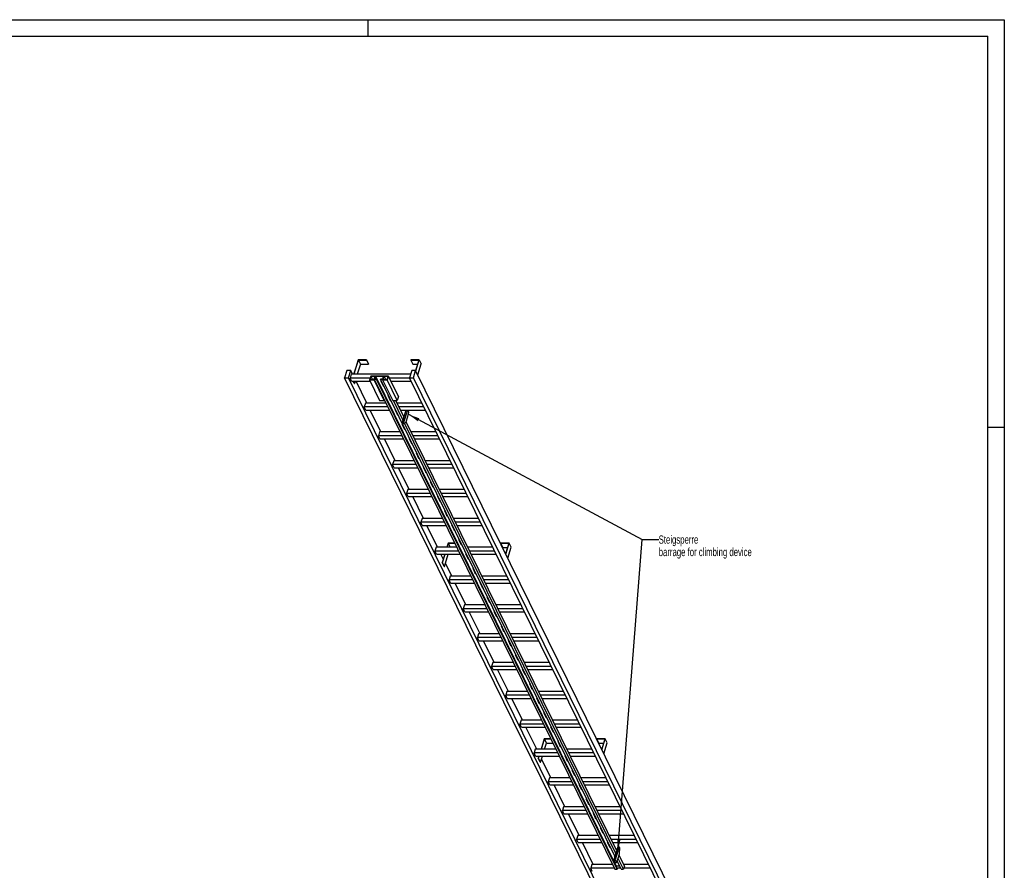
# Model space of a CAD drawing. Header units: millimetres. Extents: x 0 to 11880, y 0 to 8400.
# Tile 4 of 4: x 5940 to 11880, y 3265 to 8400. Entities that reach past the tile are written whole.
import ezdxf

# ---------------------------------------------------------------- set-up
doc = ezdxf.new("R2010")
doc.units = ezdxf.units.MM
doc.header["$LTSCALE"] = 653.4
doc.layers.get('0').update_dxf_attribs({"linetype": 'CONTINUOUS'})
doc.layers.add('053_NOTES', color=7, linetype='CONTINUOUS')
doc.styles.get("Standard").update_dxf_attribs({"font": 'txt', "width": 0.7})
doc.dimstyles.get("Standard").update_dxf_attribs({"dimtxt": 50, "dimasz": 70, "dimexe": 2, "dimexo": 1, "dimtad": 1, "dimtxsty": 'Standard', "dimblk": '_FILLED', "dimblk1": '_FILLED', "dimblk2": '_FILLED', "dimcen": 0.09, "dimazin": 2, "dimtol": 1, "dimtp": 0.01, "dimtm": 0.01, "dimtfac": 1, "dimtofl": 0, "dimtmove": 0, "dimatfit": 3, "dimldrblk": '_FILLED', "dimfxl": 1, "dimtolj": 1, "dimarcsym": 0})

# ---------------------------------------------------------------- blocks, each defined once
blk = doc.blocks.new('_FILLED')
at = {"color": 0, "linetype": 'ByBlock'}
blk.add_solid([(0, 0), (-1, 0.143), (-1, -0.143)], dxfattribs=at)

msp = doc.modelspace()

# ---------------------------------------------------------------- linework, layer by layer
at = {"color": 3, "linetype": 'Continuous'}
for p, q in [((0, 8400), (11880, 8400)), ((8040, 8400), (8040, 8300)), ((11880, 8400), (11880, 0)), ((11780, 5940), (11880, 5940))]:
    msp.add_line(p, q, dxfattribs=at)
at = {"color": 5, "linetype": 'Continuous'}
for p in [(100, 8300), (11780, 100)]:
    msp.add_line(p, (11780, 8300), dxfattribs=at)
at = {"color": 7, "linetype": 'Continuous'}
for p, q in [((7981.886, 6347.06), (7954.97, 6259.959)), ((7956.812, 6259.959), (7983.244, 6345.494)), ((7995.445, 6320.629), (7976.697, 6259.959)), ((8032.544, 6347.06), (7981.886, 6347.06)), ((7983.244, 6345.494), (7995.445, 6320.629)), ((7983.244, 6345.494), (8032.06, 6345.494)), ((7995.445, 6320.629), (8044.262, 6320.629)), ((8032.06, 6345.494), (8032.544, 6347.06)), ((8032.06, 6345.494), (8044.262, 6320.629)), ((8032.544, 6347.06), (8044.746, 6322.196)), ((8044.262, 6320.629), (8044.746, 6322.196)), ((8299.652, 6347.06), (8299.168, 6345.494)), ((8299.168, 6345.494), (8311.369, 6320.629)), ((8299.168, 6345.494), (8347.984, 6345.494)), ((8350.31, 6347.06), (8299.652, 6347.06)), ((8311.369, 6320.629), (8340.3, 6320.629)), ((8347.984, 6345.494), (8328.663, 6282.97)), ((8329.797, 6280.678), (8350.31, 6347.06)), ((8341.998, 6255.814), (8362.512, 6322.196)), ((8350.31, 6347.06), (8362.512, 6322.196)), ((7914.196, 6282.966), (7900.398, 6238.317)), ((9623.885, 2726.221), (7900.398, 6238.317)), ((7900.398, 6238.317), (7923.425, 6238.317)), ((7937.223, 6282.966), (7914.196, 6282.966)), ((7923.425, 6238.317), (7937.223, 6282.966)), ((9646.911, 2726.221), (7923.425, 6238.317)), ((7940.056, 6259.959), (7932.794, 6236.46)), ((7948.513, 6259.959), (7937.223, 6282.966)), ((8298.537, 6259.959), (7940.056, 6259.959)), ((8057.459, 6248.813), (8050.197, 6225.314)), ((8058.138, 6248.03), (8051.36, 6226.097)), ((8057.459, 6248.813), (8164.302, 6248.813)), ((8058.138, 6248.03), (8068.901, 6226.097)), ((8083.928, 6248.03), (8058.138, 6248.03)), ((8077.15, 6226.097), (8083.928, 6248.03)), ((8085.794, 6248.108), (8080.469, 6230.875)), ((8085.794, 6248.108), (9537.794, 3289.245)), ((8135.532, 6248.108), (8085.794, 6248.108)), ((8130.206, 6230.875), (8135.532, 6248.108)), ((8137.349, 6248.03), (8130.572, 6226.097)), ((8137.349, 6248.03), (8148.113, 6226.097)), ((8163.139, 6248.03), (8137.349, 6248.03)), ((8156.361, 6226.097), (8163.139, 6248.03)), ((8164.302, 6248.813), (8157.04, 6225.314)), ((8225.311, 6124.491), (8164.302, 6248.813)), ((8305.647, 6282.966), (8291.849, 6238.317)), ((10015.336, 2726.221), (8291.849, 6238.317)), ((8291.849, 6238.317), (8314.876, 6238.317)), ((8328.674, 6282.966), (8305.647, 6282.966)), ((8314.876, 6238.317), (8328.674, 6282.966)), ((10038.362, 2726.221), (8314.876, 6238.317)), ((10052.16, 2770.87), (8328.674, 6282.966)), ((7941.945, 6217.811), (7932.794, 6236.46)), ((8053.642, 6236.46), (7932.794, 6236.46)), ((7941.945, 6217.811), (8053.879, 6217.811)), ((7957.778, 6204.697), (7951.342, 6217.811)), ((7953.184, 6217.811), (7959.62, 6204.697)), ((7957.778, 6204.697), (7959.62, 6204.697)), ((7963.672, 6217.811), (7959.62, 6204.697)), ((8033.925, 6085.909), (7969.196, 6217.811)), ((8050.197, 6225.314), (8111.206, 6100.992)), ((8077.829, 6225.314), (8050.197, 6225.314)), ((8051.36, 6226.097), (8077.15, 6226.097)), ((8079.306, 6230.092), (8077.829, 6225.314)), ((8138.837, 6100.992), (8077.829, 6225.314)), ((8079.306, 6230.092), (9531.305, 3271.228)), ((8093.122, 6230.092), (8079.306, 6230.092)), ((8080.469, 6230.875), (8093.364, 6230.875)), ((8093.364, 6230.875), (8093.122, 6230.092)), ((9545.121, 3271.228), (8093.122, 6230.092)), ((8093.364, 6230.875), (9545.363, 3272.012)), ((8117.069, 6230.092), (8117.311, 6230.875)), ((9530.264, 3350.303), (8117.069, 6230.092)), ((8130.885, 6230.092), (8117.069, 6230.092)), ((8117.311, 6230.875), (8130.206, 6230.875)), ((8117.942, 6220.136), (8133.194, 6189.055)), ((8121.955, 6220.136), (8117.942, 6220.136)), ((8118.506, 6220.136), (8133.412, 6189.76)), ((8119.647, 6217.811), (8123.096, 6217.811)), ((8130.885, 6230.092), (8129.408, 6225.314)), ((8129.408, 6225.314), (8190.417, 6100.992)), ((8157.04, 6225.314), (8129.408, 6225.314)), ((8130.572, 6226.097), (8156.361, 6226.097)), ((8133.194, 6189.055), (8133.412, 6189.76)), ((8133.194, 6189.055), (8137.207, 6189.055)), ((8133.412, 6189.76), (8136.861, 6189.76)), ((8218.049, 6100.992), (8157.04, 6225.314)), ((8292.761, 6236.46), (8170.365, 6236.46)), ((8179.516, 6217.811), (8301.912, 6217.811)), ((8160.648, 6133.111), (8175.9, 6102.03)), ((8164.661, 6133.111), (8160.648, 6133.111)), ((8161.212, 6133.111), (8176.118, 6102.735)), ((8225.311, 6124.491), (8218.049, 6100.992)), ((8025.467, 6085.909), (8018.205, 6062.409)), ((8027.357, 6043.76), (8018.205, 6062.409)), ((8161.593, 6062.409), (8018.205, 6062.409)), ((8150.061, 6085.909), (8025.467, 6085.909)), ((8111.206, 6100.992), (8138.837, 6100.992)), ((8140.314, 6105.77), (8138.837, 6100.992)), ((8175.9, 6102.03), (8176.118, 6102.735)), ((8175.9, 6102.03), (8179.913, 6102.03)), ((8176.118, 6102.735), (8179.567, 6102.735)), ((8190.417, 6100.992), (8218.049, 6100.992)), ((8251.529, 5984.245), (8194.238, 6100.992)), ((8257.315, 6002.967), (8209.211, 6100.992)), ((8366.64, 6085.909), (8216.613, 6085.909)), ((8378.172, 6062.409), (8228.145, 6062.409)), ((8027.357, 6043.76), (8170.744, 6043.76)), ((8119.336, 5911.858), (8054.608, 6043.76)), ((8203.354, 6046.085), (8218.606, 6015.005)), ((8207.367, 6046.085), (8203.354, 6046.085)), ((8203.918, 6046.085), (8218.824, 6015.71)), ((8205.059, 6043.76), (8208.507, 6043.76)), ((8218.606, 6015.005), (8218.824, 6015.71)), ((8218.606, 6015.005), (8222.619, 6015.005)), ((8218.824, 6015.71), (8222.273, 6015.71)), ((8237.296, 6043.76), (8387.324, 6043.76)), ((8269.921, 6043.76), (8246.664, 5968.5)), ((8279.131, 6043.76), (8255.874, 5968.5)), ((8272.287, 5973.352), (8281.97, 6004.685)), ((8287.707, 6031.293), (8281.589, 6043.76)), ((8281.97, 6004.685), (8287.707, 6031.293)), ((8246.06, 5959.06), (8261.312, 5927.979)), ((8250.072, 5959.06), (8246.06, 5959.06)), ((8246.624, 5959.06), (8261.53, 5928.684)), ((8246.664, 5968.5), (8249.714, 5962.284)), ((8246.664, 5968.5), (8255.874, 5968.5)), ((8249.714, 5962.284), (8258.925, 5962.284)), ((8255.874, 5968.5), (8258.925, 5962.284)), ((8258.925, 5962.284), (8272.287, 5973.352)), ((9535.603, 3367.578), (8261.329, 5964.275)), ((9541.388, 3386.3), (8271.975, 5973.093)), ((8110.879, 5911.858), (8103.617, 5888.358)), ((8112.768, 5869.71), (8103.617, 5888.358)), ((8247.004, 5888.358), (8103.617, 5888.358)), ((8235.472, 5911.858), (8110.879, 5911.858)), ((8261.312, 5927.979), (8261.53, 5928.684)), ((8261.312, 5927.979), (8265.324, 5927.979)), ((8261.53, 5928.684), (8264.979, 5928.684)), ((8452.052, 5911.858), (8302.024, 5911.858)), ((8463.584, 5888.358), (8313.556, 5888.358)), ((8112.768, 5869.71), (8256.156, 5869.71)), ((8204.748, 5737.807), (8140.02, 5869.71)), ((8288.766, 5872.034), (8304.018, 5840.954)), ((8292.778, 5872.034), (8288.766, 5872.034)), ((8289.33, 5872.034), (8304.236, 5841.659)), ((8290.47, 5869.71), (8293.919, 5869.71)), ((8304.018, 5840.954), (8304.236, 5841.659)), ((8304.018, 5840.954), (8308.03, 5840.954)), ((8304.236, 5841.659), (8307.684, 5841.659)), ((8322.708, 5869.71), (8472.735, 5869.71)), ((8331.472, 5785.009), (8346.724, 5753.929)), ((8335.484, 5785.009), (8331.472, 5785.009)), ((8332.035, 5785.009), (8346.942, 5754.634)), ((8196.291, 5737.807), (8189.029, 5714.307)), ((8198.18, 5695.659), (8189.029, 5714.307)), ((8332.416, 5714.307), (8189.029, 5714.307)), ((8320.884, 5737.807), (8196.291, 5737.807)), ((8346.724, 5753.929), (8346.942, 5754.634)), ((8346.724, 5753.929), (8350.736, 5753.929)), ((8346.942, 5754.634), (8350.39, 5754.634)), ((8537.464, 5737.807), (8387.436, 5737.807)), ((8548.996, 5714.307), (8398.968, 5714.307)), ((8198.18, 5695.659), (8341.567, 5695.659)), ((8290.16, 5563.756), (8225.431, 5695.659)), ((8374.178, 5697.984), (8389.43, 5666.903)), ((8378.19, 5697.984), (8374.178, 5697.984)), ((8374.741, 5697.984), (8389.647, 5667.608)), ((8375.882, 5695.659), (8379.331, 5695.659)), ((8389.43, 5666.903), (8389.647, 5667.608)), ((8389.43, 5666.903), (8393.442, 5666.903)), ((8389.647, 5667.608), (8393.096, 5667.608)), ((8408.119, 5695.659), (8558.147, 5695.659)), ((8416.883, 5610.958), (8432.135, 5579.878)), ((8420.896, 5610.958), (8416.883, 5610.958)), ((8417.447, 5610.958), (8432.353, 5580.583)), ((8281.702, 5563.756), (8274.44, 5540.256)), ((8283.592, 5521.608), (8274.44, 5540.256)), ((8417.828, 5540.256), (8274.44, 5540.256)), ((8406.296, 5563.756), (8281.702, 5563.756)), ((8432.135, 5579.878), (8432.353, 5580.583)), ((8432.135, 5579.878), (8436.148, 5579.878)), ((8432.353, 5580.583), (8435.802, 5580.583)), ((8622.876, 5563.756), (8472.848, 5563.756)), ((8634.408, 5540.256), (8484.38, 5540.256)), ((8283.592, 5521.608), (8426.979, 5521.608)), ((8375.571, 5389.705), (8310.843, 5521.608)), ((8459.589, 5523.933), (8474.841, 5492.852)), ((8463.602, 5523.933), (8459.589, 5523.933)), ((8460.153, 5523.933), (8475.059, 5493.557)), ((8461.294, 5521.608), (8464.743, 5521.608)), ((8474.841, 5492.852), (8475.059, 5493.557)), ((8474.841, 5492.852), (8478.854, 5492.852)), ((8475.059, 5493.557), (8478.508, 5493.557)), ((8493.531, 5521.608), (8643.559, 5521.608)), ((8502.295, 5436.907), (8517.547, 5405.827)), ((8506.308, 5436.907), (8502.295, 5436.907)), ((8502.859, 5436.907), (8517.765, 5406.532)), ((8517.547, 5405.827), (8517.765, 5406.532)), ((8517.547, 5405.827), (8521.56, 5405.827)), ((8517.765, 5406.532), (8521.214, 5406.532)), ((8367.114, 5389.705), (8359.852, 5366.206)), ((8369.003, 5347.557), (8359.852, 5366.206)), ((8503.239, 5366.206), (8359.852, 5366.206)), ((8491.707, 5389.705), (8367.114, 5389.705)), ((8369.003, 5347.557), (8512.391, 5347.557)), ((8460.983, 5215.655), (8396.255, 5347.557)), ((8545.001, 5349.882), (8560.253, 5318.802)), ((8549.013, 5349.882), (8545.001, 5349.882)), ((8545.565, 5349.882), (8560.471, 5319.507)), ((8546.706, 5347.557), (8550.154, 5347.557)), ((8708.287, 5389.705), (8558.259, 5389.705)), ((8719.819, 5366.206), (8569.791, 5366.206)), ((8578.943, 5347.557), (8728.971, 5347.557)), ((8560.253, 5318.802), (8560.471, 5319.507)), ((8560.253, 5318.802), (8564.266, 5318.802)), ((8560.471, 5319.507), (8563.92, 5319.507)), ((8524.86, 5240.594), (8517.153, 5215.655)), ((8518.995, 5215.655), (8526.218, 5239.028)), ((8564.88, 5240.594), (8524.86, 5240.594)), ((8537.688, 5215.655), (8526.218, 5239.028)), ((8526.218, 5239.028), (8565.649, 5239.028)), ((8587.707, 5262.857), (8602.959, 5231.776)), ((8591.719, 5262.857), (8587.707, 5262.857)), ((8588.271, 5262.857), (8603.177, 5232.481)), ((8602.959, 5231.776), (8603.177, 5232.481)), ((8602.959, 5231.776), (8606.971, 5231.776)), ((8603.177, 5232.481), (8606.625, 5232.481)), ((8842.626, 5240.594), (8842.142, 5239.028)), ((8854.344, 5214.163), (8842.142, 5239.028)), ((8842.142, 5239.028), (8890.958, 5239.028)), ((8893.285, 5240.594), (8842.626, 5240.594)), ((8890.958, 5239.028), (8871.641, 5176.516)), ((8872.771, 5174.212), (8893.285, 5240.594)), ((8905.486, 5215.73), (8893.285, 5240.594)), ((8452.526, 5215.655), (8445.264, 5192.155)), ((8454.415, 5173.507), (8445.264, 5192.155)), ((8588.651, 5192.155), (8445.264, 5192.155)), ((8577.119, 5215.655), (8452.526, 5215.655)), ((8454.415, 5173.507), (8597.802, 5173.507)), ((8495.449, 5145.42), (8481.667, 5173.507)), ((8504.129, 5173.507), (8488.55, 5123.095)), ((8490.392, 5123.095), (8505.971, 5173.507)), ((8502.594, 5098.231), (8525.856, 5173.507)), ((8630.413, 5175.831), (8645.665, 5144.751)), ((8634.425, 5175.831), (8630.413, 5175.831)), ((8630.976, 5175.831), (8645.883, 5145.456)), ((8632.117, 5173.507), (8635.566, 5173.507)), ((8793.699, 5215.655), (8643.671, 5215.655)), ((8805.231, 5192.155), (8655.203, 5192.155)), ((8664.354, 5173.507), (8814.382, 5173.507)), ((8854.344, 5214.163), (8883.275, 5214.163)), ((8884.973, 5149.348), (8905.486, 5215.73)), ((8500.752, 5098.231), (8488.55, 5123.095)), ((8488.55, 5123.095), (8490.392, 5123.095)), ((8502.594, 5098.231), (8490.392, 5123.095)), ((8546.395, 5041.604), (8508.781, 5118.252)), ((8645.665, 5144.751), (8645.883, 5145.456)), ((8645.665, 5144.751), (8649.677, 5144.751)), ((8645.883, 5145.456), (8649.331, 5145.456)), ((8500.752, 5098.231), (8502.594, 5098.231)), ((8673.119, 5088.806), (8688.371, 5057.725)), ((8677.131, 5088.806), (8673.119, 5088.806)), ((8673.682, 5088.806), (8688.588, 5058.43)), ((8688.371, 5057.725), (8688.588, 5058.43)), ((8688.371, 5057.725), (8692.383, 5057.725)), ((8688.588, 5058.43), (8692.037, 5058.43)), ((8537.938, 5041.604), (8530.676, 5018.104)), ((8539.827, 4999.456), (8530.676, 5018.104)), ((8674.063, 5018.104), (8530.676, 5018.104)), ((8662.531, 5041.604), (8537.938, 5041.604)), ((8539.827, 4999.456), (8683.214, 4999.456)), ((8631.807, 4867.553), (8567.078, 4999.456)), ((8715.824, 5001.78), (8731.076, 4970.7)), ((8719.837, 5001.78), (8715.824, 5001.78)), ((8716.388, 5001.78), (8731.294, 4971.405)), ((8717.529, 4999.456), (8720.978, 4999.456)), ((8879.111, 5041.604), (8729.083, 5041.604)), ((8890.643, 5018.104), (8740.615, 5018.104)), ((8749.766, 4999.456), (8899.794, 4999.456)), ((8731.076, 4970.7), (8731.294, 4971.405)), ((8731.076, 4970.7), (8735.089, 4970.7)), ((8731.294, 4971.405), (8734.743, 4971.405)), ((8758.53, 4914.755), (8773.782, 4883.675)), ((8762.543, 4914.755), (8758.53, 4914.755)), ((8759.094, 4914.755), (8774, 4884.38)), ((8773.782, 4883.675), (8774, 4884.38)), ((8773.782, 4883.675), (8777.795, 4883.675)), ((8774, 4884.38), (8777.449, 4884.38)), ((8623.349, 4867.553), (8616.087, 4844.053)), ((8625.239, 4825.405), (8616.087, 4844.053)), ((8759.475, 4844.053), (8616.087, 4844.053)), ((8747.943, 4867.553), (8623.349, 4867.553)), ((8625.239, 4825.405), (8768.626, 4825.405)), ((8717.218, 4693.502), (8652.49, 4825.405)), ((8801.236, 4827.73), (8816.488, 4796.649)), ((8805.249, 4827.73), (8801.236, 4827.73)), ((8801.8, 4827.73), (8816.706, 4797.354)), ((8802.941, 4825.405), (8806.389, 4825.405)), ((8964.522, 4867.553), (8814.495, 4867.553)), ((8976.054, 4844.053), (8826.027, 4844.053)), ((8835.178, 4825.405), (8985.206, 4825.405)), ((8816.488, 4796.649), (8816.706, 4797.354)), ((8816.488, 4796.649), (8820.501, 4796.649)), ((8816.706, 4797.354), (8820.155, 4797.354)), ((8708.761, 4693.502), (8701.499, 4670.002)), ((8833.354, 4693.502), (8708.761, 4693.502)), ((8843.942, 4740.704), (8859.194, 4709.624)), ((8847.954, 4740.704), (8843.942, 4740.704)), ((8844.506, 4740.704), (8859.412, 4710.329)), ((8859.194, 4709.624), (8859.412, 4710.329)), ((8859.194, 4709.624), (8863.207, 4709.624)), ((8859.412, 4710.329), (8862.861, 4710.329)), ((9049.934, 4693.502), (8899.906, 4693.502)), ((8710.65, 4651.354), (8701.499, 4670.002)), ((8844.886, 4670.002), (8701.499, 4670.002)), ((8710.65, 4651.354), (8854.038, 4651.354)), ((8802.63, 4519.451), (8737.902, 4651.354)), ((8886.648, 4653.679), (8901.9, 4622.598)), ((8890.66, 4653.679), (8886.648, 4653.679)), ((8887.212, 4653.679), (8902.118, 4623.303)), ((8888.352, 4651.354), (8891.801, 4651.354)), ((9061.466, 4670.002), (8911.438, 4670.002)), ((8920.59, 4651.354), (9070.617, 4651.354)), ((8901.9, 4622.598), (8902.118, 4623.303)), ((8901.9, 4622.598), (8905.912, 4622.598)), ((8902.118, 4623.303), (8905.566, 4623.303)), ((8794.173, 4519.451), (8786.911, 4495.952)), ((8918.766, 4519.451), (8794.173, 4519.451)), ((8929.354, 4566.653), (8944.606, 4535.573)), ((8933.366, 4566.653), (8929.354, 4566.653)), ((8929.918, 4566.653), (8944.824, 4536.278)), ((8944.606, 4535.573), (8944.824, 4536.278)), ((8944.606, 4535.573), (8948.618, 4535.573)), ((8944.824, 4536.278), (8948.272, 4536.278)), ((9135.346, 4519.451), (8985.318, 4519.451)), ((8796.062, 4477.303), (8786.911, 4495.952)), ((8930.298, 4495.952), (8786.911, 4495.952)), ((8796.062, 4477.303), (8939.449, 4477.303)), ((8888.042, 4345.401), (8823.313, 4477.303)), ((8976.072, 4479.628), (8972.06, 4479.628)), ((8972.06, 4479.628), (8987.312, 4448.548)), ((8972.623, 4479.628), (8987.53, 4449.253)), ((8973.764, 4477.303), (8977.213, 4477.303)), ((9146.878, 4495.952), (8996.85, 4495.952)), ((9006.001, 4477.303), (9156.029, 4477.303)), ((8987.312, 4448.548), (8987.53, 4449.253)), ((8987.312, 4448.548), (8991.324, 4448.548)), ((8987.53, 4449.253), (8990.978, 4449.253)), ((8879.585, 4345.401), (8872.323, 4321.901)), ((9004.178, 4345.401), (8879.585, 4345.401)), ((9018.778, 4392.603), (9014.765, 4392.603)), ((9014.765, 4392.603), (9030.018, 4361.522)), ((9015.329, 4392.603), (9030.235, 4362.227)), ((9030.018, 4361.522), (9030.235, 4362.227)), ((9030.018, 4361.522), (9034.03, 4361.522)), ((9030.235, 4362.227), (9033.684, 4362.227)), ((9220.758, 4345.401), (9070.73, 4345.401)), ((9015.71, 4321.901), (8872.323, 4321.901)), ((8881.474, 4303.253), (8872.323, 4321.901)), ((8881.474, 4303.253), (9024.861, 4303.253)), ((8973.454, 4171.35), (8908.725, 4303.253)), ((9061.484, 4305.577), (9057.471, 4305.577)), ((9057.471, 4305.577), (9072.723, 4274.497)), ((9058.035, 4305.577), (9072.941, 4275.202)), ((9059.176, 4303.253), (9062.625, 4303.253)), ((9232.29, 4321.901), (9082.262, 4321.901)), ((9091.413, 4303.253), (9241.441, 4303.253)), ((9072.723, 4274.497), (9072.941, 4275.202)), ((9072.723, 4274.497), (9076.736, 4274.497)), ((9072.941, 4275.202), (9076.39, 4275.202)), ((9104.19, 4218.552), (9100.177, 4218.552)), ((9100.177, 4218.552), (9115.429, 4187.471)), ((9100.741, 4218.552), (9115.647, 4188.176)), ((8964.996, 4171.35), (8957.734, 4147.85)), ((9089.589, 4171.35), (8964.996, 4171.35)), ((9115.429, 4187.471), (9115.647, 4188.176)), ((9115.429, 4187.471), (9119.442, 4187.471)), ((9115.647, 4188.176), (9119.096, 4188.176)), ((9306.169, 4171.35), (9156.141, 4171.35)), ((9101.122, 4147.85), (8957.734, 4147.85)), ((8966.886, 4129.202), (8957.734, 4147.85)), ((8966.886, 4129.202), (9110.273, 4129.202)), ((9058.865, 3997.299), (8994.137, 4129.202)), ((9146.895, 4131.526), (9142.883, 4131.526)), ((9142.883, 4131.526), (9158.135, 4100.446)), ((9143.447, 4131.526), (9158.353, 4101.151)), ((9144.588, 4129.202), (9148.036, 4129.202)), ((9158.135, 4100.446), (9158.353, 4101.151)), ((9158.135, 4100.446), (9162.148, 4100.446)), ((9158.353, 4101.151), (9161.802, 4101.151)), ((9317.701, 4147.85), (9167.674, 4147.85)), ((9176.825, 4129.202), (9326.853, 4129.202)), ((9104.44, 4059.536), (9085.207, 3997.299)), ((9087.049, 3997.299), (9105.798, 4057.969)), ((9144.46, 4059.536), (9104.44, 4059.536)), ((9105.798, 4057.969), (9145.229, 4057.969)), ((9118, 4033.104), (9105.798, 4057.969)), ((9189.601, 4044.501), (9185.589, 4044.501)), ((9185.589, 4044.501), (9200.841, 4013.421)), ((9186.153, 4044.501), (9201.059, 4014.126)), ((9422.206, 4059.536), (9421.722, 4057.969)), ((9421.722, 4057.969), (9470.538, 4057.969)), ((9433.923, 4033.104), (9421.722, 4057.969)), ((9472.864, 4059.536), (9422.206, 4059.536)), ((9470.538, 4057.969), (9451.22, 3995.457)), ((9452.351, 3993.153), (9472.864, 4059.536)), ((9485.066, 4034.671), (9472.864, 4059.536)), ((9050.408, 3997.299), (9043.146, 3973.799)), ((9175.001, 3997.299), (9050.408, 3997.299)), ((9106.935, 3997.299), (9118, 4033.104)), ((9118, 4033.104), (9157.43, 4033.104)), ((9200.841, 4013.421), (9201.059, 4014.126)), ((9200.841, 4013.421), (9204.853, 4013.421)), ((9201.059, 4014.126), (9204.507, 4014.126)), ((9391.581, 3997.299), (9241.553, 3997.299)), ((9433.923, 4033.104), (9462.854, 4033.104)), ((9464.552, 3968.289), (9485.066, 4034.671)), ((9186.533, 3973.799), (9043.146, 3973.799)), ((9052.297, 3955.151), (9043.146, 3973.799)), ((9052.297, 3955.151), (9195.685, 3955.151)), ((9072.183, 3955.151), (9068.13, 3942.036)), ((9068.13, 3942.036), (9069.972, 3942.036)), ((9080.332, 3917.172), (9068.13, 3942.036)), ((9069.972, 3942.036), (9074.025, 3955.151)), ((9082.174, 3917.172), (9069.972, 3942.036)), ((9082.174, 3917.172), (9093.91, 3955.151)), ((9144.277, 3823.248), (9088.361, 3937.194)), ((9232.307, 3957.476), (9228.295, 3957.476)), ((9228.295, 3957.476), (9243.547, 3926.395)), ((9228.859, 3957.476), (9243.765, 3927.1)), ((9229.999, 3955.151), (9233.448, 3955.151)), ((9243.547, 3926.395), (9243.765, 3927.1)), ((9243.547, 3926.395), (9247.559, 3926.395)), ((9243.765, 3927.1), (9247.213, 3927.1)), ((9403.113, 3973.799), (9253.085, 3973.799)), ((9262.236, 3955.151), (9412.264, 3955.151)), ((9080.332, 3917.172), (9082.174, 3917.172)), ((9275.013, 3870.45), (9271.001, 3870.45)), ((9271.001, 3870.45), (9286.253, 3839.37)), ((9271.564, 3870.45), (9286.471, 3840.075)), ((9135.82, 3823.248), (9128.558, 3799.748)), ((9260.413, 3823.248), (9135.82, 3823.248)), ((9286.253, 3839.37), (9286.471, 3840.075)), ((9286.253, 3839.37), (9290.265, 3839.37)), ((9286.471, 3840.075), (9289.919, 3840.075)), ((9476.993, 3823.248), (9326.965, 3823.248)), ((9271.945, 3799.748), (9128.558, 3799.748)), ((9137.709, 3781.1), (9128.558, 3799.748)), ((9137.709, 3781.1), (9281.096, 3781.1)), ((9229.689, 3649.197), (9164.96, 3781.1)), ((9317.719, 3783.425), (9313.706, 3783.425)), ((9313.706, 3783.425), (9328.959, 3752.344)), ((9314.27, 3783.425), (9329.176, 3753.049)), ((9315.411, 3781.1), (9318.86, 3781.1)), ((9328.959, 3752.344), (9329.176, 3753.049)), ((9328.959, 3752.344), (9332.971, 3752.344)), ((9329.176, 3753.049), (9332.625, 3753.049)), ((9488.525, 3799.748), (9338.497, 3799.748)), ((9347.648, 3781.1), (9497.676, 3781.1)), ((9360.425, 3696.4), (9356.412, 3696.4)), ((9356.412, 3696.4), (9371.664, 3665.319)), ((9356.976, 3696.4), (9371.882, 3666.024)), ((9221.231, 3649.197), (9213.969, 3625.698)), ((9357.357, 3625.698), (9213.969, 3625.698)), ((9223.121, 3607.049), (9213.969, 3625.698)), ((9345.825, 3649.197), (9221.231, 3649.197)), ((9371.664, 3665.319), (9371.882, 3666.024)), ((9371.664, 3665.319), (9375.677, 3665.319)), ((9371.882, 3666.024), (9375.331, 3666.024)), ((9562.404, 3649.197), (9412.377, 3649.197)), ((9573.937, 3625.698), (9423.909, 3625.698)), ((9223.121, 3607.049), (9366.508, 3607.049)), ((9315.1, 3475.147), (9250.372, 3607.049)), ((9403.131, 3609.374), (9399.118, 3609.374)), ((9399.118, 3609.374), (9414.37, 3578.294)), ((9399.682, 3609.374), (9414.588, 3578.999)), ((9400.823, 3607.049), (9404.271, 3607.049)), ((9414.37, 3578.294), (9414.588, 3578.999)), ((9414.37, 3578.294), (9418.383, 3578.294)), ((9414.588, 3578.999), (9418.037, 3578.999)), ((9433.06, 3607.049), (9583.088, 3607.049)), ((9445.837, 3522.349), (9441.824, 3522.349)), ((9441.824, 3522.349), (9457.076, 3491.268)), ((9442.388, 3522.349), (9457.294, 3491.973)), ((9306.643, 3475.147), (9299.381, 3451.647)), ((9442.768, 3451.647), (9299.381, 3451.647)), ((9308.532, 3432.999), (9299.381, 3451.647)), ((9431.236, 3475.147), (9306.643, 3475.147)), ((9457.076, 3491.268), (9457.294, 3491.973)), ((9457.076, 3491.268), (9461.089, 3491.268)), ((9457.294, 3491.973), (9460.743, 3491.973)), ((9647.816, 3475.147), (9497.788, 3475.147)), ((9659.348, 3451.647), (9509.32, 3451.647)), ((9308.532, 3432.999), (9451.92, 3432.999)), ((9400.512, 3301.096), (9335.784, 3432.999)), ((9488.542, 3435.323), (9484.53, 3435.323)), ((9484.53, 3435.323), (9499.782, 3404.243)), ((9485.094, 3435.323), (9500, 3404.948)), ((9486.235, 3432.999), (9489.683, 3432.999)), ((9499.782, 3404.243), (9500, 3404.948)), ((9499.782, 3404.243), (9503.794, 3404.243)), ((9500, 3404.948), (9503.448, 3404.948)), ((9518.472, 3432.999), (9668.499, 3432.999)), ((9547.706, 3406.744), (9523.5, 3328.412)), ((9556.917, 3406.744), (9532.71, 3328.412)), ((9547.706, 3406.744), (9556.917, 3406.744)), ((9559.967, 3400.528), (9556.917, 3406.744)), ((9558.806, 3364.596), (9559.967, 3400.528)), ((9523.5, 3328.412), (9532.71, 3328.412)), ((9523.5, 3328.412), (9531.126, 3312.871)), ((9529.645, 3348.298), (9527.236, 3348.298)), ((9527.236, 3348.298), (9528.714, 3345.286)), ((9527.8, 3348.298), (9528.932, 3345.991)), ((9532.71, 3328.412), (9540.336, 3312.871)), ((9540.336, 3312.871), (9549.123, 3333.263)), ((9549.123, 3333.263), (9558.806, 3364.596)), ((9582.884, 3271.228), (9550.406, 3337.413)), ((9588.67, 3289.95), (9556.191, 3356.134)), ((9392.055, 3301.096), (9384.793, 3277.596)), ((9528.18, 3277.596), (9384.793, 3277.596)), ((9393.944, 3258.948), (9384.793, 3277.596)), ((9516.648, 3301.096), (9392.055, 3301.096)), ((9531.126, 3312.871), (9540.336, 3312.871)), ((9531.305, 3271.228), (9545.121, 3271.228)), ((9537.794, 3289.245), (9537.451, 3288.135)), ((9560.227, 3289.245), (9537.794, 3289.245)), ((9542.339, 3317.52), (9542.488, 3317.217)), ((9542.488, 3317.217), (9542.706, 3317.922)), ((9542.488, 3317.217), (9546.5, 3317.217)), ((9542.603, 3318.132), (9542.706, 3317.922)), ((9565.944, 3277.596), (9542.623, 3277.596)), ((9542.706, 3317.922), (9546.154, 3317.922)), ((9569.068, 3271.228), (9544.215, 3321.874)), ((9545.121, 3271.228), (9545.363, 3272.012)), ((9569.068, 3271.228), (9582.884, 3271.228)), ((9588.67, 3289.95), (9582.884, 3271.228)), ((9733.228, 3301.096), (9583.2, 3301.096)), ((9744.76, 3277.596), (9584.852, 3277.596))]:
    msp.add_line(p, q, dxfattribs=at)

# ---------------------------------------------------------------- texts
at = {"layer": '053_NOTES', "color": 2, "linetype": 'Continuous', "insert": (9794.982, 5286.721), "char_height": 50, "width": 1396.42857, "attachment_point": 1, "line_spacing_factor": 0.9}
msp.add_mtext('Steigsperre\\Pbarrage for climbing device', dxfattribs=at)

# ---------------------------------------------------------------- leaders
at = {"layer": '053_NOTES', "color": 2, "linetype": 'Continuous', "annotation_type": 0, "has_hookline": 1, "hookline_direction": 1, "text_width": 846.929}
for points in [[(8284.818, 6017.892), (9694.982, 5261.721), (9794.982, 5261.721)], [(9549.325, 3382.176), (9694.982, 5261.721), (9794.982, 5261.721)]]:
    msp.add_leader(points, dimstyle='Standard', override={"dimtad": 0}, dxfattribs=at)

doc.saveas('drawing.dxf')
